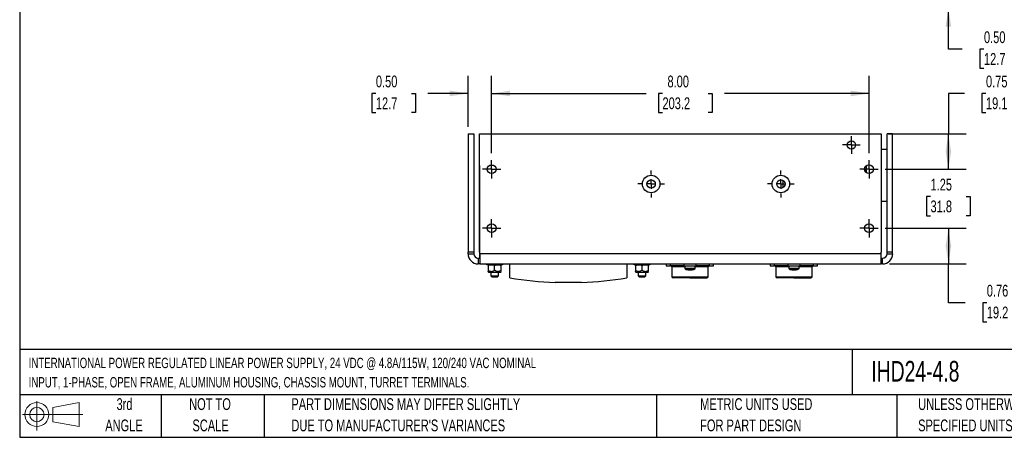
# Model space of a CAD drawing. Header units: inches. Extents: x 0.7 to 32.2, y 0.7 to 24.8.
# Tile 1 of 16: x 0.7 to 21.6, y 0.7 to 9.6. Entities that reach past the tile are written whole.
import ezdxf

# ---------------------------------------------------------------- set-up
doc = ezdxf.new("R2010")
doc.units = ezdxf.units.IN
doc.header["$LTSCALE"] = 3
doc.header["$MEASUREMENT"] = 0
doc.linetypes.add('CENTERX2', pattern=[0.8, 0.5, -0.1, 0.1, -0.1])
doc.layers.add('CENTER', color=40, linetype='CENTERX2')
doc.layers.add('DIMENSIONS', color=140, linetype='Continuous', lineweight=25)
doc.layers.add('TEXT', color=140, linetype='Continuous', lineweight=25)
doc.styles.add('SLDTEXTSTYLE0', font='TXT', dxfattribs={"width": 0.7})
doc.dimstyles.new('SLDDIMSTYLE1', dxfattribs={"dimtxt": 0.254883, "dimasz": 0.39, "dimexe": 0, "dimexo": 0.0625, "dimgap": 0.063721, "dimtad": 0, "dimtih": 1, "dimtoh": 1, "dimrnd": 1e-09, "dimzin": 0, "dimdsep": 46, "dimtxsty": 'SLDTEXTSTYLE0', "dimsah": 1, "dimcen": 0.09, "dimadec": 0, "dimazin": 0, "dimtfac": 1, "dimtmove": 0, "dimatfit": 0, "dimfxl": 0, "dimfrac": 2, "dimtolj": 1, "dimtzin": 12, "dimarcsym": 0})
doc.dimstyles.new('SLDDIMSTYLE3', dxfattribs={"dimtxt": 0.254883, "dimasz": 0.39, "dimexe": 0, "dimexo": 0.0625, "dimgap": 0.063721, "dimtad": 0, "dimtih": 1, "dimtoh": 1, "dimrnd": 1e-09, "dimzin": 4, "dimdsep": 46, "dimtxsty": 'SLDTEXTSTYLE0', "dimsah": 1, "dimcen": 0.09, "dimadec": 0, "dimazin": 1, "dimtfac": 1, "dimtofl": 0, "dimtmove": 0, "dimatfit": 3, "dimfxl": 0, "dimfrac": 2, "dimtolj": 1, "dimtzin": 12, "dimarcsym": 0})
doc.dimstyles.new('SLDDIMSTYLE4', dxfattribs={"dimtxt": 0.254883, "dimasz": 0.39, "dimexe": 0, "dimexo": 0.0625, "dimgap": 0.063721, "dimtad": 0, "dimtih": 1, "dimtoh": 1, "dimrnd": 1e-09, "dimzin": 12, "dimdsep": 46, "dimtxsty": 'SLDTEXTSTYLE0', "dimsah": 1, "dimcen": 0.09, "dimadec": 0, "dimazin": 3, "dimtfac": 1, "dimtmove": 0, "dimatfit": 0, "dimfxl": 0, "dimfrac": 2, "dimtolj": 1, "dimtzin": 12, "dimarcsym": 0})
doc.dimstyles.new('SLDDIMSTYLE5', dxfattribs={"dimtxt": 0.254883, "dimasz": 0.39, "dimexe": 0, "dimexo": 0.0625, "dimgap": 0.063721, "dimtad": 0, "dimtih": 1, "dimtoh": 1, "dimrnd": 1e-09, "dimdsep": 46, "dimtxsty": 'SLDTEXTSTYLE0', "dimsah": 1, "dimcen": 0.09, "dimadec": 0, "dimazin": 2, "dimtfac": 1, "dimtofl": 0, "dimtmove": 0, "dimatfit": 3, "dimfxl": 0, "dimfrac": 2, "dimtolj": 1, "dimtzin": 12, "dimarcsym": 0})

# ---------------------------------------------------------------- blocks, each defined once
blk = doc.blocks.new('Block11')
at = {"color": 7, "linetype": 'Continuous', "lineweight": 18}
for p, q in [((0.306, 0.627), (0.306, 0)), ((0.647, 0.492), (1.202, 0.594)), ((0.647, 0.189), (0.647, 0.492)), ((1.202, 0.594), (1.202, 0.086)), ((0, 0.34), (1.284, 0.34)), ((0.647, 0.189), (1.202, 0.086))]:
    blk.add_line(p, q, dxfattribs=at)
for radius in [0.254, 0.152]:
    blk.add_circle((0.306, 0.34), radius, dxfattribs=at)
blk = doc.blocks.new('Block12')
at = {"color": 7, "linetype": 'Continuous'}
blk.add_blockref('Block11', (0, 0), dxfattribs=at)
blk = doc.blocks.new('SW_NOTE_0')
at = {"layer": 'TEXT', "color": 0, "char_height": 0.21875, "attachment_point": 1, "style": 'SLDTEXTSTYLE0'}
for s, insert in [('INTERNATIONAL POWER REGULATED LINEAR POWER SUPPLY, 24 VDC @ 4.8A/115W, 120/240 VAC NOMINAL', (0, 0.282)), ('INPUT, 1-PHASE, OPEN FRAME, ALUMINUM HOUSING, CHASSIS MOUNT, TURRET TERMINALS.', (0, -0.128))]:
    blk.add_mtext(s, dxfattribs=dict(at, insert=insert))
blk = doc.blocks.new('SW_NOTE_0_2')
at = {"layer": 'TEXT', "color": 0, "char_height": 0.25, "attachment_point": 1, "style": 'SLDTEXTSTYLE0'}
for s, insert in [('UNLESS OTHERWISE', (0, 0.322)), ('SPECIFIED UNITS ARE:', (0, -0.129))]:
    blk.add_mtext(s, dxfattribs=dict(at, insert=insert))
blk = doc.blocks.new('SW_NOTE_0_3')
at = {"layer": 'TEXT', "color": 0, "char_height": 0.25, "attachment_point": 1, "style": 'SLDTEXTSTYLE0'}
for s, insert in [('PART DIMENSIONS MAY DIFFER SLIGHTLY', (0, 0.322)), ("DUE TO MANUFACTURER'S VARIANCES", (0, -0.129))]:
    blk.add_mtext(s, dxfattribs=dict(at, insert=insert))
blk = doc.blocks.new('SW_NOTE_0_4')
at = {"layer": 'TEXT', "color": 0, "char_height": 0.25, "attachment_point": 2, "style": 'SLDTEXTSTYLE0'}
for s, insert in [('NOT TO', (0.621, 0.322)), ('SCALE', (0.632, -0.129))]:
    blk.add_mtext(s, dxfattribs=dict(at, insert=insert))
blk = doc.blocks.new('SW_NOTE_0_5')
at = {"layer": 'TEXT', "color": 0, "char_height": 0.25, "attachment_point": 2, "style": 'SLDTEXTSTYLE0'}
for s, insert in [('3rd', (0.273, 0.322)), ('ANGLE', (0.262, -0.129))]:
    blk.add_mtext(s, dxfattribs=dict(at, insert=insert))
blk = doc.blocks.new('SW_NOTE_0_6')
at = {"layer": 'TEXT', "color": 0, "char_height": 0.25, "attachment_point": 1, "style": 'SLDTEXTSTYLE0'}
for s, insert in [('METRIC UNITS USED', (0, 0.322)), ('FOR PART DESIGN', (0, -0.129))]:
    blk.add_mtext(s, dxfattribs=dict(at, insert=insert))
blk = doc.blocks.new('_D_1')
at = {"layer": 'DIMENSIONS'}
for p, q in [((20.437, 10.337), (20.437, 11.087)), ((19.099, 10.337), (20.812, 10.337)), ((19.161, 9.837), (20.812, 9.837)), ((20.437, 8.973), (20.437, 9.837)), ((20.732, 8.973), (20.437, 8.973)), ((21.191, 8.973), (21.105, 8.973)), ((21.105, 8.973), (21.105, 8.568)), ((21.948, 8.973), (22.034, 8.973)), ((22.034, 8.973), (22.034, 8.568)), ((21.105, 8.568), (21.191, 8.568)), ((22.034, 8.568), (21.948, 8.568))]:
    blk.add_line(p, q, dxfattribs=at)
for points in [[(20.437, 10.337), (20.497, 10.727), (20.377, 10.727)], [(20.437, 9.837), (20.377, 9.447), (20.497, 9.447)]]:
    blk.add_solid(points, dxfattribs=at)
at = {"layer": 'DIMENSIONS', "char_height": 0.25, "attachment_point": 1, "style": 'SLDTEXTSTYLE0'}
for s, insert in [('0.50', (21.191, 9.352)), ('12.7', (21.191, 8.89))]:
    blk.add_mtext(s, dxfattribs=dict(at, insert=insert))
blk = doc.blocks.new('_D_13')
at = {"layer": 'DIMENSIONS'}
for p, q in [((20.437, 6.43), (20.437, 7.18)), ((19.099, 6.43), (20.812, 6.43)), ((20.058, 5.85), (19.972, 5.85)), ((19.972, 5.85), (19.972, 5.445)), ((20.815, 5.85), (20.901, 5.85)), ((20.901, 5.85), (20.901, 5.445)), ((19.972, 5.445), (20.058, 5.445)), ((20.901, 5.445), (20.815, 5.445)), ((19.099, 5.18), (20.812, 5.18)), ((20.437, 5.18), (20.437, 4.43))]:
    blk.add_line(p, q, dxfattribs=at)
for points in [[(20.437, 6.43), (20.497, 6.82), (20.377, 6.82)], [(20.437, 5.18), (20.377, 4.79), (20.497, 4.79)]]:
    blk.add_solid(points, dxfattribs=at)
at = {"layer": 'DIMENSIONS', "char_height": 0.25, "attachment_point": 1, "style": 'SLDTEXTSTYLE0'}
for s, insert in [('1.25', (20.058, 6.229)), ('31.8', (20.058, 5.767))]:
    blk.add_mtext(s, dxfattribs=dict(at, insert=insert))
blk = doc.blocks.new('_D_14')
at = {"layer": 'DIMENSIONS'}
for p, q in [((20.775, 8.035), (20.437, 8.035)), ((20.437, 8.035), (20.437, 7.18)), ((21.234, 8.035), (21.149, 8.035)), ((21.149, 8.035), (21.149, 7.63)), ((21.992, 8.035), (22.077, 8.035)), ((22.077, 8.035), (22.077, 7.63)), ((21.149, 7.63), (21.234, 7.63)), ((22.077, 7.63), (21.992, 7.63)), ((19.161, 7.18), (20.812, 7.18)), ((20.437, 6.43), (20.437, 7.18)), ((19.099, 6.43), (20.812, 6.43))]:
    blk.add_line(p, q, dxfattribs=at)
for points in [[(20.437, 7.18), (20.377, 6.79), (20.497, 6.79)], [(20.437, 6.43), (20.497, 6.82), (20.377, 6.82)]]:
    blk.add_solid(points, dxfattribs=at)
at = {"layer": 'DIMENSIONS', "char_height": 0.25, "attachment_point": 1, "style": 'SLDTEXTSTYLE0'}
for s, insert in [('0.75', (21.234, 8.414)), ('19.1', (21.234, 7.952))]:
    blk.add_mtext(s, dxfattribs=dict(at, insert=insert))
blk = doc.blocks.new('_D_15')
at = {"layer": 'DIMENSIONS'}
for p, q in [((19.099, 5.18), (20.812, 5.18)), ((20.437, 5.18), (20.437, 4.424)), ((19.189, 4.424), (20.812, 4.424)), ((20.437, 3.602), (20.437, 4.424)), ((20.792, 3.602), (20.437, 3.602)), ((21.251, 3.602), (21.166, 3.602)), ((21.166, 3.602), (21.166, 3.196)), ((22.009, 3.602), (22.094, 3.602)), ((22.094, 3.602), (22.094, 3.196)), ((21.166, 3.196), (21.251, 3.196)), ((22.094, 3.196), (22.009, 3.196))]:
    blk.add_line(p, q, dxfattribs=at)
for points in [[(20.437, 5.18), (20.377, 4.79), (20.497, 4.79)], [(20.437, 4.424), (20.497, 4.814), (20.377, 4.814)]]:
    blk.add_solid(points, dxfattribs=at)
at = {"layer": 'DIMENSIONS', "char_height": 0.25, "attachment_point": 1, "style": 'SLDTEXTSTYLE0'}
for s, insert in [('0.76', (21.251, 3.981)), ('19.2', (21.251, 3.519))]:
    blk.add_mtext(s, dxfattribs=dict(at, insert=insert))
blk = doc.blocks.new('_D_16')
at = {"layer": 'DIMENSIONS'}
for p, q in [((10.755, 6.773), (10.755, 8.41)), ((18.755, 6.773), (18.755, 8.41)), ((10.755, 8.035), (14.031, 8.035)), ((14.376, 8.035), (14.291, 8.035)), ((14.291, 8.035), (14.291, 7.63)), ((15.346, 8.035), (15.431, 8.035)), ((15.431, 8.035), (15.431, 7.63)), ((18.755, 8.035), (15.691, 8.035)), ((14.291, 7.63), (14.376, 7.63)), ((15.431, 7.63), (15.346, 7.63))]:
    blk.add_line(p, q, dxfattribs=at)
for points in [[(10.755, 8.035), (11.145, 7.975), (11.145, 8.095)], [(18.755, 8.035), (18.365, 8.095), (18.365, 7.975)]]:
    blk.add_solid(points, dxfattribs=at)
at = {"layer": 'DIMENSIONS', "char_height": 0.25, "attachment_point": 1, "style": 'SLDTEXTSTYLE0'}
for s, insert in [('8.00', (14.482, 8.414)), ('203.2', (14.376, 7.952))]:
    blk.add_mtext(s, dxfattribs=dict(at, insert=insert))
blk = doc.blocks.new('_D_17')
at = {"layer": 'DIMENSIONS'}
for p, q in [((10.255, 7.33), (10.255, 8.41)), ((10.755, 6.773), (10.755, 8.41)), ((8.301, 8.035), (8.216, 8.035)), ((8.216, 8.035), (8.216, 7.63)), ((9.059, 8.035), (9.144, 8.035)), ((9.144, 8.035), (9.144, 7.63)), ((10.255, 8.035), (9.404, 8.035)), ((10.755, 8.035), (11.505, 8.035)), ((8.216, 7.63), (8.301, 7.63)), ((9.144, 7.63), (9.059, 7.63))]:
    blk.add_line(p, q, dxfattribs=at)
for points in [[(10.255, 8.035), (9.865, 8.095), (9.865, 7.975)], [(10.755, 8.035), (11.145, 7.975), (11.145, 8.095)]]:
    blk.add_solid(points, dxfattribs=at)
at = {"layer": 'DIMENSIONS', "char_height": 0.25, "attachment_point": 1, "style": 'SLDTEXTSTYLE0'}
for s, insert in [('0.50', (8.301, 8.414)), ('12.7', (8.301, 7.952))]:
    blk.add_mtext(s, dxfattribs=dict(at, insert=insert))
blk = doc.blocks.new('SW_CENTERMARKSYMBOL_12')
at = {"layer": 'CENTER', "color": 0}
for p, q in [((-0.1, 0), (-0.194, 0)), ((0, 0), (-0.1, 0)), ((0, 0.1), (0, 0.194)), ((0, 0), (0, 0.1)), ((0, 0), (0, -0.1)), ((0, 0), (0.1, 0)), ((0.1, 0), (0.194, 0)), ((0, -0.1), (0, -0.194))]:
    blk.add_line(p, q, dxfattribs=at)
blk = doc.blocks.new('SW_CENTERMARKSYMBOL_13')
at = {"layer": 'CENTER', "color": 0}
for p, q in [((-0.1, 0), (-0.194, 0)), ((0, 0), (-0.1, 0)), ((0, 0.1), (0, 0.194)), ((0, 0), (0, 0.1)), ((0, 0), (0, -0.1)), ((0, 0), (0.1, 0)), ((0.1, 0), (0.194, 0)), ((0, -0.1), (0, -0.194))]:
    blk.add_line(p, q, dxfattribs=at)
blk = doc.blocks.new('SW_CENTERMARKSYMBOL_14')
at = {"layer": 'CENTER', "color": 0}
for p, q in [((0, 0.2), (0, 0.285)), ((-0.2, 0), (-0.285, 0)), ((0, 0), (-0.1, 0)), ((0, 0), (0, 0.1)), ((0, 0), (0, -0.1)), ((0, 0), (0.1, 0)), ((0.2, 0), (0.285, 0)), ((0, -0.2), (0, -0.285))]:
    blk.add_line(p, q, dxfattribs=at)
blk = doc.blocks.new('SW_CENTERMARKSYMBOL_15')
at = {"layer": 'CENTER', "color": 0}
for p, q in [((0, 0.2), (0, 0.285)), ((-0.2, 0), (-0.285, 0)), ((0, 0), (-0.1, 0)), ((0, 0), (0, 0.1)), ((0, 0), (0, -0.1)), ((0, 0), (0.1, 0)), ((0.2, 0), (0.285, 0)), ((0, -0.2), (0, -0.285))]:
    blk.add_line(p, q, dxfattribs=at)
blk = doc.blocks.new('SW_CENTERMARKSYMBOL_16')
at = {"layer": 'CENTER', "color": 0}
for p, q in [((-0.1, 0), (-0.189, 0)), ((0, 0), (-0.1, 0)), ((0, 0.1), (0, 0.189)), ((0, 0), (0, 0.1)), ((0, 0), (0, -0.1)), ((0, 0), (0.1, 0)), ((0.1, 0), (0.189, 0)), ((0, -0.1), (0, -0.189))]:
    blk.add_line(p, q, dxfattribs=at)
blk = doc.blocks.new('SW_CENTERMARKSYMBOL_17')
at = {"layer": 'CENTER', "color": 0}
for p, q in [((-0.1, 0), (-0.194, 0)), ((0, 0), (-0.1, 0)), ((0, 0.1), (0, 0.194)), ((0, 0), (0, 0.1)), ((0, 0), (0, -0.1)), ((0, 0), (0.1, 0)), ((0.1, 0), (0.194, 0)), ((0, -0.1), (0, -0.194))]:
    blk.add_line(p, q, dxfattribs=at)
blk = doc.blocks.new('SW_CENTERMARKSYMBOL_18')
at = {"layer": 'CENTER', "color": 0}
for p, q in [((-0.1, 0), (-0.194, 0)), ((0, 0), (-0.1, 0)), ((0, 0.1), (0, 0.194)), ((0, 0), (0, 0.1)), ((0, 0), (0, -0.1)), ((0, 0), (0.1, 0)), ((0.1, 0), (0.194, 0)), ((0, -0.1), (0, -0.194))]:
    blk.add_line(p, q, dxfattribs=at)

msp = doc.modelspace()

# ---------------------------------------------------------------- linework, layer by layer
for p, q in [((10.255, 7.18), (10.374, 7.18)), ((10.255, 7.18), (10.255, 4.67)), ((10.374, 7.18), (10.374, 4.67)), ((10.5, 4.67), (10.5, 7.18)), ((10.5, 7.18), (19.011, 7.18)), ((19.011, 7.18), (19.011, 4.67)), ((19.255, 7.18), (19.137, 7.18)), ((19.137, 4.67), (19.137, 7.18)), ((19.255, 4.67), (19.255, 7.18)), ((19.011, 6.856), (19.137, 6.856)), ((10.498, 6.51), (10.498, 4.542)), ((10.5, 6.51), (10.498, 6.51)), ((10.803, 6.51), (10.708, 6.51)), ((18.704, 6.351), (18.704, 6.508)), ((18.704, 6.413), (18.663, 6.413)), ((16.933, 6.042), (16.933, 6.192)), ((19.011, 5.753), (19.137, 5.753)), ((10.374, 4.67), (10.255, 4.67)), ((10.255, 4.64), (10.255, 4.67)), ((10.255, 4.64), (10.374, 4.64)), ((10.374, 4.67), (10.374, 4.64)), ((10.502, 4.67), (10.5, 4.67)), ((10.502, 4.64), (10.502, 4.67)), ((19.009, 4.64), (10.502, 4.64)), ((10.502, 4.64), (10.502, 4.424)), ((19.011, 4.67), (19.009, 4.67)), ((19.009, 4.64), (19.009, 4.67)), ((19.009, 4.424), (19.009, 4.64)), ((19.255, 4.67), (19.137, 4.67)), ((19.137, 4.64), (19.137, 4.67)), ((19.137, 4.64), (19.255, 4.64)), ((19.255, 4.64), (19.255, 4.67)), ((10.472, 4.542), (10.472, 4.424)), ((10.472, 4.542), (10.502, 4.542)), ((10.502, 4.424), (10.472, 4.424)), ((10.502, 4.424), (19.009, 4.424)), ((10.651, 4.424), (10.651, 4.406)), ((10.651, 4.406), (10.651, 4.424)), ((10.666, 4.406), (10.651, 4.406)), ((10.651, 4.406), (10.651, 4.406)), ((10.666, 4.424), (10.666, 4.406)), ((10.682, 4.406), (10.666, 4.406)), ((10.68, 4.394), (10.68, 4.292)), ((10.682, 4.406), (10.682, 4.424)), ((10.708, 4.406), (10.682, 4.406)), ((10.708, 4.406), (10.721, 4.406)), ((10.718, 4.424), (10.718, 4.406)), ((10.721, 4.424), (10.721, 4.406)), ((10.749, 4.406), (10.721, 4.406)), ((10.749, 4.406), (10.749, 4.424)), ((10.763, 4.406), (10.749, 4.406)), ((10.764, 4.406), (10.802, 4.406)), ((10.77, 4.424), (10.77, 4.406)), ((10.802, 4.424), (10.802, 4.406)), ((10.834, 4.406), (10.802, 4.406)), ((10.818, 4.292), (10.818, 4.394)), ((10.834, 4.406), (10.834, 4.424)), ((10.834, 4.406), (10.872, 4.406)), ((10.866, 4.406), (10.866, 4.424)), ((10.887, 4.406), (10.872, 4.406)), ((10.887, 4.424), (10.887, 4.406)), ((10.915, 4.406), (10.887, 4.406)), ((10.915, 4.406), (10.915, 4.424)), ((10.915, 4.406), (10.928, 4.406)), ((10.918, 4.406), (10.918, 4.424)), ((10.954, 4.406), (10.928, 4.406)), ((10.954, 4.424), (10.954, 4.406)), ((10.97, 4.406), (10.954, 4.406)), ((10.956, 4.292), (10.956, 4.394)), ((10.97, 4.406), (10.97, 4.424)), ((10.984, 4.406), (10.97, 4.406)), ((10.984, 4.424), (10.984, 4.406)), ((10.985, 4.406), (10.984, 4.406)), ((10.985, 4.406), (10.985, 4.424)), ((11.14, 4.128), (11.14, 4.424)), ((13.621, 4.424), (13.621, 4.128)), ((13.776, 4.424), (13.776, 4.406)), ((13.776, 4.406), (13.776, 4.424)), ((13.776, 4.406), (13.776, 4.406)), ((13.791, 4.406), (13.776, 4.406)), ((13.791, 4.424), (13.791, 4.406)), ((13.791, 4.406), (13.807, 4.406)), ((13.805, 4.394), (13.805, 4.292)), ((13.807, 4.406), (13.807, 4.424)), ((13.833, 4.406), (13.807, 4.406)), ((13.833, 4.406), (13.846, 4.406)), ((13.843, 4.424), (13.843, 4.406)), ((13.846, 4.424), (13.846, 4.406)), ((13.846, 4.406), (13.874, 4.406)), ((13.874, 4.406), (13.874, 4.424)), ((13.888, 4.406), (13.874, 4.406)), ((13.889, 4.406), (13.927, 4.406)), ((13.895, 4.424), (13.895, 4.406)), ((13.927, 4.424), (13.927, 4.406)), ((13.927, 4.406), (13.959, 4.406)), ((13.943, 4.292), (13.943, 4.394)), ((13.959, 4.406), (13.959, 4.424)), ((13.959, 4.406), (13.997, 4.406)), ((13.991, 4.406), (13.991, 4.424)), ((14.012, 4.406), (13.997, 4.406)), ((14.012, 4.424), (14.012, 4.406)), ((14.012, 4.406), (14.04, 4.406)), ((14.04, 4.406), (14.04, 4.424)), ((14.04, 4.406), (14.053, 4.406)), ((14.043, 4.406), (14.043, 4.424)), ((14.079, 4.406), (14.053, 4.406)), ((14.079, 4.424), (14.079, 4.406)), ((14.079, 4.406), (14.095, 4.406)), ((14.081, 4.292), (14.081, 4.394)), ((14.095, 4.406), (14.095, 4.424)), ((14.109, 4.406), (14.095, 4.406)), ((14.109, 4.424), (14.109, 4.406)), ((14.109, 4.406), (14.11, 4.406)), ((14.11, 4.406), (14.11, 4.424)), ((14.457, 4.424), (14.457, 4.384)), ((14.457, 4.384), (14.548, 4.384)), ((14.548, 4.384), (14.548, 4.424)), ((14.826, 4.384), (14.548, 4.384)), ((14.826, 4.424), (14.826, 4.384)), ((14.826, 4.384), (15.091, 4.384)), ((14.848, 4.384), (14.848, 4.331)), ((15.069, 4.331), (15.069, 4.384)), ((15.091, 4.384), (15.091, 4.424)), ((15.369, 4.384), (15.091, 4.384)), ((15.369, 4.424), (15.369, 4.384)), ((15.369, 4.384), (15.461, 4.384)), ((15.461, 4.384), (15.461, 4.424)), ((16.661, 4.424), (16.661, 4.384)), ((16.661, 4.384), (16.752, 4.384)), ((16.752, 4.384), (16.752, 4.424)), ((17.03, 4.384), (16.752, 4.384)), ((17.03, 4.424), (17.03, 4.384)), ((17.03, 4.384), (17.295, 4.384)), ((17.052, 4.384), (17.052, 4.331)), ((17.273, 4.331), (17.273, 4.384)), ((17.295, 4.384), (17.295, 4.424)), ((17.573, 4.384), (17.295, 4.384)), ((17.573, 4.424), (17.573, 4.384)), ((17.573, 4.384), (17.664, 4.384)), ((17.664, 4.384), (17.664, 4.424)), ((19.009, 4.542), (19.039, 4.542)), ((19.039, 4.424), (19.009, 4.424)), ((19.039, 4.424), (19.039, 4.542)), ((10.68, 4.259), (10.687, 4.249)), ((10.687, 4.249), (10.949, 4.249)), ((10.739, 4.249), (10.739, 4.168)), ((10.897, 4.168), (10.897, 4.249)), ((10.949, 4.249), (10.956, 4.259)), ((13.805, 4.259), (13.812, 4.249)), ((13.812, 4.249), (14.074, 4.249)), ((13.864, 4.249), (13.864, 4.168)), ((14.022, 4.168), (14.022, 4.249)), ((14.074, 4.249), (14.081, 4.259)), ((14.575, 4.359), (14.575, 4.153)), ((14.848, 4.359), (14.575, 4.359)), ((14.848, 4.331), (15.069, 4.331)), ((14.855, 4.319), (15.062, 4.319)), ((15.342, 4.359), (15.069, 4.359)), ((15.342, 4.153), (15.342, 4.359)), ((16.779, 4.359), (16.779, 4.153)), ((17.052, 4.359), (16.779, 4.359)), ((17.052, 4.331), (17.273, 4.331)), ((17.059, 4.319), (17.266, 4.319)), ((17.546, 4.359), (17.273, 4.359)), ((17.546, 4.153), (17.546, 4.359)), ((10.739, 4.168), (10.759, 4.148)), ((10.739, 4.168), (10.897, 4.168)), ((10.759, 4.148), (10.877, 4.148)), ((10.877, 4.148), (10.897, 4.168)), ((12.659, 4.03), (12.102, 4.03)), ((13.864, 4.168), (13.884, 4.148)), ((13.864, 4.168), (13.973, 4.168)), ((13.884, 4.148), (13.965, 4.148)), ((13.965, 4.148), (14.002, 4.148)), ((13.973, 4.168), (14.022, 4.168)), ((14.002, 4.148), (14.022, 4.168)), ((14.575, 4.153), (14.959, 4.153)), ((14.959, 4.153), (15.342, 4.153)), ((16.779, 4.153), (17.162, 4.153)), ((17.162, 4.153), (17.546, 4.153))]:
    msp.add_line(p, q)
for centre, radius in [((18.381, 6.943), 0.0886), ((10.755, 6.43), 0.0935), ((18.755, 6.43), 0.0935), ((14.136, 6.117), 0.185), ((16.886, 6.117), 0.185), ((14.136, 6.117), 0.0886), ((16.886, 6.117), 0.0886), ((10.755, 5.18), 0.0935), ((18.755, 5.18), 0.0935)]:
    msp.add_circle(centre, radius)
for centre, radius, start, end in [((10.472, 4.64), 0.217, 180, 270), ((10.472, 4.64), 0.0984, 180, 270), ((19.039, 4.64), 0.0984, 270, 0), ((19.039, 4.64), 0.217, 270, 0), ((14.55, 4.359), 0.025, 0, 90), ((15.367, 4.359), 0.025, 90, 180), ((16.754, 4.359), 0.025, 0, 90), ((17.571, 4.359), 0.025, 90, 180), ((14.863, 4.331), 0.0142, 180, 238.2737), ((14.959, 4.487), 0.197, 238.2737, 254.7158), ((14.959, 4.487), 0.197, 285.2877, 301.7263), ((15.055, 4.331), 0.0142, 301.7263, 0), ((17.066, 4.331), 0.0142, 180, 238.2737), ((17.162, 4.487), 0.197, 238.2737, 254.7158), ((17.162, 4.487), 0.197, 285.2877, 301.7263), ((17.259, 4.331), 0.0142, 301.7263, 0), ((12.38, 11.499), 7.474, 260.4493, 267.8674), ((12.38, 11.499), 7.474, 272.1326, 279.5507), ((14.6, 4.153), 0.025, 180, 270), ((15.317, 4.153), 0.025, 270, 0), ((16.804, 4.153), 0.025, 180, 270), ((17.521, 4.153), 0.025, 270, 0)]:
    msp.add_arc(centre, radius, start, end)
for points in [[(10.68, 4.394), (10.703, 4.401), (10.725, 4.406), (10.749, 4.406)], [(10.68, 4.406), (10.68, 4.406), (10.68, 4.401), (10.68, 4.394)], [(10.749, 4.406), (10.773, 4.406), (10.795, 4.401), (10.818, 4.394)], [(10.818, 4.394), (10.84, 4.401), (10.863, 4.406), (10.887, 4.406)], [(10.887, 4.406), (10.91, 4.406), (10.933, 4.401), (10.956, 4.394)], [(10.956, 4.394), (10.956, 4.401), (10.956, 4.406), (10.956, 4.406)], [(13.805, 4.394), (13.828, 4.401), (13.85, 4.406), (13.874, 4.406)], [(13.805, 4.406), (13.805, 4.406), (13.805, 4.401), (13.805, 4.394)], [(13.874, 4.406), (13.898, 4.406), (13.92, 4.401), (13.943, 4.394)], [(13.943, 4.394), (13.965, 4.401), (13.988, 4.406), (14.012, 4.406)], [(14.012, 4.406), (14.035, 4.406), (14.058, 4.401), (14.081, 4.394)], [(14.081, 4.394), (14.081, 4.401), (14.081, 4.406), (14.081, 4.406)], [(14.944, 4.291), (14.931, 4.292), (14.919, 4.294), (14.907, 4.297)], [(14.945, 4.297), (14.944, 4.294), (14.944, 4.292), (14.944, 4.291)], [(14.945, 4.297), (14.954, 4.297), (14.963, 4.297), (14.972, 4.297)], [(14.973, 4.291), (14.973, 4.292), (14.973, 4.294), (14.972, 4.297)], [(15.01, 4.297), (14.998, 4.294), (14.986, 4.292), (14.973, 4.291)], [(17.148, 4.291), (17.135, 4.292), (17.123, 4.294), (17.111, 4.297)], [(17.149, 4.297), (17.148, 4.294), (17.148, 4.292), (17.148, 4.291)], [(17.149, 4.297), (17.158, 4.297), (17.167, 4.297), (17.176, 4.297)], [(17.177, 4.291), (17.177, 4.292), (17.177, 4.294), (17.176, 4.297)], [(17.214, 4.297), (17.202, 4.294), (17.19, 4.292), (17.177, 4.291)]]:
    msp.add_open_spline(points, degree=3)
for points, knots in [([(10.68, 4.292), (10.68, 4.282), (10.68, 4.267), (10.68, 4.258), (10.68, 4.259), (10.68, 4.26)], [0, 0, 0, 0, 0.596149, 0.971407, 1, 1, 1, 1]), ([(10.818, 4.292), (10.808, 4.283), (10.797, 4.275), (10.78, 4.266), (10.774, 4.263), (10.762, 4.26), (10.755, 4.259), (10.743, 4.259), (10.736, 4.26), (10.724, 4.263), (10.718, 4.266), (10.701, 4.275), (10.69, 4.283), (10.68, 4.292)], [0, 0, 0, 0, 0.25, 0.25, 0.375, 0.375, 0.5, 0.5, 0.625, 0.625, 0.75, 0.75, 1, 1, 1, 1]), ([(10.956, 4.292), (10.946, 4.283), (10.935, 4.275), (10.918, 4.266), (10.912, 4.263), (10.899, 4.26), (10.893, 4.259), (10.88, 4.259), (10.874, 4.26), (10.862, 4.263), (10.856, 4.266), (10.839, 4.275), (10.828, 4.283), (10.818, 4.292)], [0, 0, 0, 0, 0.25, 0.25, 0.375, 0.375, 0.5, 0.5, 0.625, 0.625, 0.75, 0.75, 1, 1, 1, 1]), ([(10.956, 4.26), (10.956, 4.26), (10.956, 4.263), (10.956, 4.278), (10.956, 4.29), (10.956, 4.292)], [0, 0, 0, 0, 0.346147, 0.883347, 1, 1, 1, 1]), ([(13.805, 4.292), (13.805, 4.282), (13.805, 4.267), (13.805, 4.258), (13.805, 4.259), (13.805, 4.26)], [0, 0, 0, 0, 0.596149, 0.971407, 1, 1, 1, 1]), ([(13.943, 4.292), (13.933, 4.283), (13.922, 4.275), (13.905, 4.266), (13.899, 4.263), (13.887, 4.26), (13.88, 4.259), (13.868, 4.259), (13.861, 4.26), (13.849, 4.263), (13.843, 4.266), (13.826, 4.275), (13.815, 4.283), (13.805, 4.292)], [0, 0, 0, 0, 0.25, 0.25, 0.375, 0.375, 0.5, 0.5, 0.625, 0.625, 0.75, 0.75, 1, 1, 1, 1]), ([(14.081, 4.292), (14.071, 4.283), (14.06, 4.275), (14.043, 4.266), (14.037, 4.263), (14.024, 4.26), (14.018, 4.259), (14.005, 4.259), (13.999, 4.26), (13.987, 4.263), (13.981, 4.266), (13.964, 4.275), (13.953, 4.283), (13.943, 4.292)], [0, 0, 0, 0, 0.25, 0.25, 0.375, 0.375, 0.5, 0.5, 0.625, 0.625, 0.75, 0.75, 1, 1, 1, 1]), ([(14.081, 4.26), (14.081, 4.26), (14.081, 4.263), (14.081, 4.278), (14.081, 4.29), (14.081, 4.292)], [0, 0, 0, 0, 0.346147, 0.883347, 1, 1, 1, 1]), ([(14.959, 4.128), (15.054, 4.128), (15.145, 4.128), (15.28, 4.128), (15.317, 4.128), (15.317, 4.128), (15.28, 4.128), (15.145, 4.128), (15.054, 4.128), (14.863, 4.128), (14.772, 4.128), (14.638, 4.128), (14.6, 4.128), (14.6, 4.128)], [0, 0, 0, 0, 0.166667, 0.166667, 0.333333, 0.333333, 0.5, 0.5, 0.666667, 0.666667, 0.833333, 0.833333, 1, 1, 1, 1]), ([(15.317, 4.128), (15.317, 4.128), (15.28, 4.128), (15.145, 4.128), (15.054, 4.128), (14.959, 4.128)], [0, 0, 0, 0, 0.5, 0.5, 1, 1, 1, 1]), ([(17.162, 4.128), (17.258, 4.128), (17.349, 4.128), (17.484, 4.128), (17.521, 4.128), (17.521, 4.128), (17.484, 4.128), (17.349, 4.128), (17.258, 4.128), (17.067, 4.128), (16.976, 4.128), (16.841, 4.128), (16.804, 4.128), (16.804, 4.128)], [0, 0, 0, 0, 0.166667, 0.166667, 0.333333, 0.333333, 0.5, 0.5, 0.666667, 0.666667, 0.833333, 0.833333, 1, 1, 1, 1]), ([(17.521, 4.128), (17.521, 4.128), (17.484, 4.128), (17.349, 4.128), (17.258, 4.128), (17.162, 4.128)], [0, 0, 0, 0, 0.5, 0.5, 1, 1, 1, 1])]:
    msp.add_open_spline(points, degree=3, knots=knots)
at = {"layer": 'TEXT'}
for p, q in [((0.75, 24.75), (0.75, 0.75)), ((32.25, 2.613), (0.75, 2.613)), ((18.397, 2.613), (18.397, 1.65)), ((32.25, 1.65), (0.75, 1.65)), ((3.75, 1.65), (3.75, 0.75)), ((5.931, 1.65), (5.931, 0.75)), ((14.25, 1.65), (14.25, 0.75)), ((19.344, 1.65), (19.344, 0.75)), ((0.75, 0.75), (32.25, 0.75))]:
    msp.add_line(p, q, dxfattribs=at)

# ---------------------------------------------------------------- block references
at = {"layer": 'CENTER'}
for name, p in [('SW_CENTERMARKSYMBOL_16', (18.381, 6.943)), ('SW_CENTERMARKSYMBOL_12', (10.755, 6.43)), ('SW_CENTERMARKSYMBOL_17', (18.755, 6.43)), ('SW_CENTERMARKSYMBOL_14', (14.136, 6.117)), ('SW_CENTERMARKSYMBOL_15', (16.886, 6.117)), ('SW_CENTERMARKSYMBOL_13', (10.755, 5.18)), ('SW_CENTERMARKSYMBOL_18', (18.755, 5.18))]:
    msp.add_blockref(name, p, dxfattribs=at)
at = {"layer": 'TEXT'}
for name, p in [('SW_NOTE_0', (0.941, 2.153)), ('Block12', (0.808, 0.892)), ('SW_NOTE_0_5', (2.699, 1.256)), ('SW_NOTE_0_4', (4.164, 1.256)), ('SW_NOTE_0_3', (6.51, 1.256)), ('SW_NOTE_0_6', (15.175, 1.256)), ('SW_NOTE_0_2', (19.796, 1.256))]:
    msp.add_blockref(name, p, dxfattribs=at)

# ---------------------------------------------------------------- texts
at = {"layer": 'TEXT', "insert": (18.804, 2.368), "char_height": 0.4375, "attachment_point": 1, "style": 'SLDTEXTSTYLE0'}
msp.add_mtext('IHD24-4.8', dxfattribs=at)

# ---------------------------------------------------------------- dimensions: what is measured, and where the dimension line sits
at = {"layer": 'DIMENSIONS'}
for base, p1, p2, angle, dimstyle, picture, middle in [((20.437, 9.837), (18.949, 10.337), (19.011, 9.837), 90, 'SLDDIMSTYLE1', '_D_1', (20.437, 8.973)), ((10.255, 8.035), (10.755, 6.623), (10.255, 7.18), 0, 'SLDDIMSTYLE1', '_D_17', (8.68, 8.035)), ((20.437, 7.18), (18.949, 6.43), (19.011, 7.18), 90, 'SLDDIMSTYLE5', '_D_14', (20.437, 8.035)), ((20.437, 5.18), (18.949, 6.43), (18.949, 5.18), 90, 'SLDDIMSTYLE4', '_D_13', (20.437, 5.85)), ((20.437, 4.424), (18.949, 5.18), (19.039, 4.424), 90, 'SLDDIMSTYLE5', '_D_15', (20.437, 3.602))]:
    dim = msp.add_linear_dim(base=base, p1=p1, p2=p2, angle=angle, dimstyle=dimstyle, dxfattribs=at)
    dim.commit()
    dim.dimension.update_dxf_attribs({"geometry": picture, "text_midpoint": middle, "dimtype": 160})
dim = msp.add_linear_dim(base=(10.755, 8.035), p1=(18.755, 6.623), p2=(10.755, 6.623), dimstyle='SLDDIMSTYLE3', dxfattribs=at)
dim.commit()
dim.dimension.update_dxf_attribs({"geometry": '_D_16', "text_midpoint": (14.861, 8.035), "dimtype": 160})

doc.saveas('drawing.dxf')
